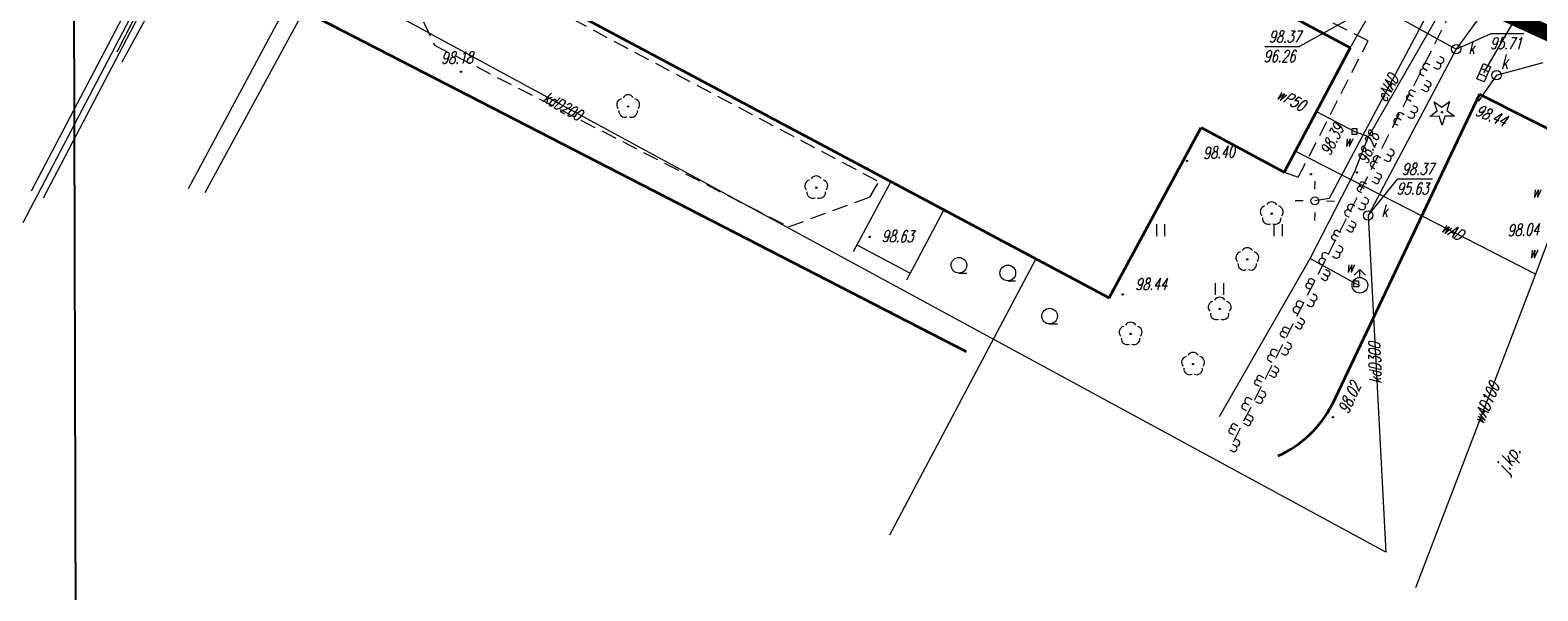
# Model space of a CAD drawing. Header units: metres. Extents: x 7501691 to 7504871, y 5814048 to 5814963.
# Tile 35 of 90: x 7503110 to 7503206, y 5814410 to 5814446. Entities that reach past the tile are written whole.
import ezdxf
from ezdxf.enums import TextEntityAlignment as Align

# ---------------------------------------------------------------- set-up
doc = ezdxf.new("R2010")
doc.units = ezdxf.units.M
doc.header["$MEASUREMENT"] = 0
for name, pattern in [('1', [0]), ('11', [3, 2.5, -0.5]), ('BUD', [0]), ('KOC', [1.5, 1, -0.5]), ('KOJ', [0]), ('PRZER1-1', [1, 0.5, -0.5]), ('SCH', [0]), ('UEB', [0]), ('UPC', [0]), ('UPE', [0]), ('UPG', [0]), ('UPK', [0]), ('UPT', [0]), ('UPW', [0]), ('WJD', [0])]:
    doc.linetypes.add(name, pattern=pattern)
doc.layers.get('0').update_dxf_attribs({"linetype": 'CONTINUOUS'})
doc.layers.add('0_XREF_MAPA', color=7, linetype='CONTINUOUS')
for name, color, linetype, lineweight in [('1_ view 1', 7, 'CONTINUOUS', 15), ('EBTPO_L_6', 7, 'WJD', 18), ('EBUPP_L_1', 7, 'BUD', 35), ('MG_KANALIZACJA', 251, 'CONTINUOUS', 13), ('MG_WODA', 251, 'CONTINUOUS', 13), ('SDROK_T_0', 7, 'CONTINUOUS', 18), ('SDRPK_L_0', 7, 'KOJ', 35), ('SDRPK_L_5', 7, '11', 18), ('SZOPO_L_5', 3, 'CONTINUOUS', 18), ('SZZPZ_T_0', 3, 'CONTINUOUS', 18), ('UCCPOR_L_1', 6, 'UPC', 18), ('UEEOO_T_0', 1, 'CONTINUOUS', 15), ('UEEPA_T_3', 1, 'CONTINUOUS', 18), ('UEEPON_L_0', 1, 'UEB', 15), ('UEEPON_L_1', 1, 'UEB', 15), ('UGGPON_L_1', 2, 'UPG', 15), ('UKKOA_T_0', 3, 'CONTINUOUS', 15), ('UKKOA_T_3', 14, 'CONTINUOUS', 18), ('UKKOC_T_0', 3, 'CONTINUOUS', 15), ('UKKOC_T_3', 14, 'CONTINUOUS', 18), ('UKKOO_T_0', 3, 'CONTINUOUS', 15), ('UKKPA_T_1', 7, 'CONTINUOUS', 18), ('UKKPA_T_7', 7, 'CONTINUOUS', 18), ('UKKPOD_L_1', 3, 'UPK', 18), ('UKKPOR_L_4', 14, 'UPK', 18), ('UTTPO_L_1', 30, 'UPT', 15), ('UWWOA_T_0', 150, 'CONTINUOUS', 15), ('UWWOO_T_0', 150, 'CONTINUOUS', 15), ('UWWPA_T_0', 150, 'CONTINUOUS', 18), ('UWWPO_L_0', 150, 'UPW', 15), ('UWWPO_L_1', 150, 'UPW', 15), ('WUKOS_T_1', 7, 'CONTINUOUS', 15), ('WWRPH_T_0', 7, 'CONTINUOUS', 15), ('WWRPH_T_1', 7, 'CONTINUOUS', 18)]:
    doc.layers.add(name, color=color, linetype=linetype, lineweight=lineweight)
doc.styles.get("Standard").update_dxf_attribs({"font": 'Simplex.SHX', "width": 0.75})
picture_1 = doc.add_image_def('image1.jpg', size_in_pixel=(4786, 2752))

# ---------------------------------------------------------------- blocks, each defined once
blk = doc.blocks.new('DIG')
at = {"color": 8, "linetype": 'Continuous', "lineweight": 5}
for p, q in [((-0.78225, -0.26495), (-0.3012, 0.09375)), ((-0.3012, 0.09375), (-0.4937, 0.6621)), ((-0.4937, 0.6621), (-0.0039, 0.31545)), ((-0.0039, 0.31545), (0.4771, 0.67415)), ((0.4771, 0.67415), (0.2988, 0.1012)), ((0.2988, 0.1012), (0.7886, -0.24545)), ((-0.18225, -0.2575), (-0.78225, -0.26495)), ((0.01025, -0.82585), (-0.18225, -0.2575)), ((0.1886, -0.2529), (0.01025, -0.82585)), ((0.7886, -0.24545), (0.1886, -0.2529))]:
    blk.add_line(p, q, dxfattribs=at)
blk.add_circle((0, 0), 0.045, dxfattribs=at)
blk = doc.blocks.new('DLI')
at = {"color": 8, "linetype": 'Continuous', "lineweight": 5}
blk.add_circle((0, 0), 0.045, dxfattribs=at)
for centre, start, end in [((-0.357, 0.116), 102.14447, 221.86002), ((0, 0.375), 30.14012, 149.85988), ((0.357, 0.116), 318.13998, 77.85553), ((-0.22, -0.303), 174.14818, 293.85423), ((0.22, -0.303), 246.14577, 5.85182)]:
    blk.add_arc(centre, 0.375, start, end, dxfattribs=at)
blk = doc.blocks.new('TRA')
at = {"color": 8, "linetype": 'Continuous', "lineweight": 5}
for p, q in [((-4.0125, 1.178325), (-4.0125, 1.928325)), ((-3.4875, 1.178325), (-3.4875, 1.928325)), ((3.4875, 1.178325), (3.4875, 1.928325)), ((4.0125, 1.178325), (4.0125, 1.928325)), ((-0.2625, -2.571675), (-0.2625, -1.821675)), ((0.2625, -2.571675), (0.2625, -1.821675))]:
    blk.add_line(p, q, dxfattribs=at)
blk = doc.blocks.new('LZA1')
at = {"linetype": 'Continuous'}
blk.add_line((0, -0.5), (0.5, -0.5), dxfattribs=at)
blk.add_circle((0, 0), 0.5, dxfattribs=at)
blk = doc.blocks.new('SLS')
at = {"linetype": 'Continuous'}
blk.add_circle((0, 0), 0.25, dxfattribs=at)
blk = doc.blocks.new('LAT')
at = {"linetype": 'Continuous'}
for p, q in [((0, 0.75), (0, 1.25)), ((-1.25, 0), (-0.75, 0)), ((0.75, 0), (1.25, 0)), ((0, -0.75), (0, -1.25))]:
    blk.add_line(p, q, dxfattribs=at)
blk = doc.blocks.new('WLZ')
at = {"linetype": 'Continuous'}
blk.add_circle((0, 0), 0.3, dxfattribs=at)
blk = doc.blocks.new('KRA')
at = {"linetype": 'Continuous'}
for p, q in [((-0.525, -0.25), (-0.525, 0.25)), ((-0.525, 0.25), (0.525, 0.25)), ((-0.175, -0.25), (-0.175, 0.25)), ((0.175, -0.25), (0.175, 0.25)), ((0.525, 0.25), (0.525, -0.25)), ((0.525, -0.25), (-0.525, -0.25))]:
    blk.add_line(p, q, dxfattribs=at)
blk = doc.blocks.new('HYP')
at = {"linetype": 'Continuous'}
for p, q in [((0, 1), (-0.35355, 0.64645)), ((0, 1), (0.35355, 0.64645)), ((0, 0.5), (0, 1))]:
    blk.add_line(p, q, dxfattribs=at)
blk.add_circle((0, 0), 0.5, dxfattribs=at)
blk = doc.blocks.new('ZAS')
at = {"linetype": 'Continuous'}
for p, q in [((0.175, 0.175), (-0.175, 0.175)), ((-0.175, 0.175), (-0.175, -0.175)), ((0.175, -0.175), (0.175, 0.175)), ((-0.175, -0.175), (0.175, -0.175))]:
    blk.add_line(p, q, dxfattribs=at)
blk = doc.blocks.new('WSP')
at = {"linetype": 'Continuous'}
blk.add_circle((0, 0), 0.045, dxfattribs=at)
blk = doc.blocks.new('fdsfdsgdgfd')
at = {"layer": 'EBTPO_L_6', "color": 8, "linetype": 'SCH'}
for p, q in [((-81.714, 19.555), (-84.11, 15.064)), ((-78.317, 17.743), (-80.714, 13.252)), ((-83.874, 15.505), (-80.478, 13.693))]:
    blk.add_line(p, q, dxfattribs=at)
at = {"layer": 'EBUPP_L_1', "color": 8, "linetype": 'BUD'}
for p, q in [((-52.386, 28.099), (-100.752, 53.956)), ((-105.456, 32.224), (-67.776, 12.118)), ((-52.386, 28.099), (-56.6, 20.16)), ((-67.776, 12.118), (-61.901, 23.011)), ((-61.901, 23.011), (-56.6, 20.16))]:
    blk.add_line(p, q, dxfattribs=at)
at = {"layer": 'SDRPK_L_0', "color": 8, "linetype": 'KOJ'}
for p, q in [((-127.78, 34.9), (-76.89, 8.7)), ((-44.135, 25.139), (-53.54, 5.32)), ((-44.135, 25.139), (-28.638, 17.336))]:
    blk.add_line(p, q, dxfattribs=at)
blk.add_arc((-59.867, 8.512), 7.087, 294.04186, 333.23028, dxfattribs=at)
at = {"layer": 'SDRPK_L_5', "color": 8, "linetype": 'KOC'}
for p, q in [((-113.452, 33.832), (-110.832, 28.262)), ((-51.238, 28.544), (-62.009, 34.033)), ((-59.84, 2.92), (-44.633, 32.971)), ((-106.01, 32.046), (-82.465, 19.547)), ((-110.832, 28.262), (-88.229, 16.667)), ((-55.693, 19.831), (-51.238, 28.544)), ((-83.042, 18.563), (-82.277, 19.856)), ((-56.6, 20.16), (-55.693, 19.831)), ((-88.229, 16.667), (-83.042, 18.563))]:
    blk.add_line(p, q, dxfattribs=at)
at = {"layer": 'SZOPO_L_5', "color": 8}
for p, q in [((-47.277, 26.981), (-47.454, 27.075)), ((-46.874, 27.219), (-46.699, 27.124)), ((-46.683, 27.571), (-46.507, 27.475)), ((-47.65, 26.273), (-47.827, 26.367)), ((-47.463, 26.627), (-47.64, 26.721)), ((-47.333, 25.921), (-47.514, 26.016)), ((-47.066, 26.868), (-46.89, 26.772)), ((-48.338, 24.966), (-48.515, 25.059)), ((-48.185, 25.257), (-48.362, 25.35)), ((-47.639, 25.34), (-47.819, 25.435)), ((-47.486, 25.631), (-47.667, 25.726)), ((-48.49, 24.675), (-48.667, 24.769)), ((-48.541, 24.064), (-48.364, 23.971)), ((-48.354, 24.418), (-48.177, 24.325)), ((-49.322, 23.122), (-49.497, 23.217)), ((-49.13, 23.473), (-49.306, 23.569)), ((-48.938, 23.824), (-49.114, 23.92)), ((-48.727, 23.71), (-48.55, 23.617)), ((-50.036, 21.312), (-49.861, 21.216)), ((-49.844, 21.663), (-49.669, 21.567)), ((-50.814, 20.368), (-50.991, 20.462)), ((-50.627, 20.721), (-50.803, 20.815)), ((-50.439, 21.075), (-50.616, 21.168)), ((-50.228, 20.961), (-50.052, 20.865)), ((-51.334, 19.389), (-51.51, 19.483)), ((-50.793, 19.461), (-50.973, 19.556)), ((-50.645, 19.74), (-50.825, 19.836)), ((-50.496, 20.02), (-50.676, 20.116)), ((-51.631, 18.83), (-51.807, 18.924)), ((-51.482, 19.11), (-51.659, 19.203)), ((-51.493, 18.578), (-51.316, 18.484)), ((-52.455, 17.277), (-52.632, 17.371)), ((-52.268, 17.63), (-52.444, 17.724)), ((-52.08, 17.984), (-52.257, 18.077)), ((-51.868, 17.871), (-51.691, 17.777)), ((-51.681, 18.224), (-51.504, 18.131)), ((-52.975, 16.298), (-53.151, 16.392)), ((-52.434, 16.37), (-52.614, 16.465)), ((-52.286, 16.649), (-52.466, 16.745)), ((-52.137, 16.929), (-52.317, 17.025)), ((-53.272, 15.739), (-53.448, 15.833)), ((-53.123, 16.019), (-53.3, 16.112)), ((-53.134, 15.487), (-52.957, 15.393)), ((-53.909, 14.539), (-54.085, 14.633)), ((-53.721, 14.893), (-53.898, 14.986)), ((-53.509, 14.78), (-53.333, 14.686)), ((-53.322, 15.133), (-53.145, 15.04)), ((-54.096, 14.186), (-54.273, 14.28)), ((-53.927, 13.558), (-54.107, 13.654)), ((-53.778, 13.838), (-53.959, 13.934)), ((-54.913, 12.648), (-55.089, 12.742)), ((-54.764, 12.928), (-54.941, 13.021)), ((-54.616, 13.207), (-54.793, 13.301)), ((-54.075, 13.279), (-54.255, 13.374)), ((-55.362, 11.801), (-55.539, 11.895)), ((-55.15, 11.689), (-54.974, 11.595)), ((-54.963, 12.042), (-54.786, 11.948)), ((-54.775, 12.396), (-54.598, 12.302)), ((-55.737, 11.095), (-55.914, 11.189)), ((-55.55, 11.448), (-55.726, 11.542)), ((-55.419, 10.747), (-55.6, 10.843)), ((-56.554, 9.557), (-56.731, 9.651)), ((-56.405, 9.837), (-56.582, 9.93)), ((-56.257, 10.116), (-56.434, 10.21)), ((-55.716, 10.188), (-55.896, 10.283)), ((-55.568, 10.467), (-55.748, 10.563)), ((-57.003, 8.71), (-57.18, 8.804)), ((-56.604, 8.951), (-56.427, 8.857)), ((-56.416, 9.305), (-56.239, 9.211)), ((-57.378, 8.004), (-57.555, 8.098)), ((-57.191, 8.357), (-57.367, 8.451)), ((-57.06, 7.656), (-57.241, 7.752)), ((-56.791, 8.598), (-56.615, 8.504)), ((-58.046, 6.745), (-58.223, 6.839)), ((-57.898, 7.025), (-58.075, 7.119)), ((-57.357, 7.097), (-57.538, 7.192)), ((-57.209, 7.376), (-57.389, 7.472)), ((-58.195, 6.466), (-58.372, 6.56)), ((-58.245, 5.86), (-58.068, 5.766)), ((-58.057, 6.213), (-57.881, 6.12)), ((-59.019, 4.913), (-59.196, 5.007)), ((-58.832, 5.266), (-59.008, 5.36)), ((-58.644, 5.619), (-58.821, 5.713)), ((-58.432, 5.507), (-58.256, 5.413)), ((-59.539, 3.934), (-59.716, 4.028)), ((-58.998, 4.006), (-59.179, 4.101)), ((-58.85, 4.285), (-59.03, 4.381)), ((-58.701, 4.565), (-58.882, 4.66)), ((-59.836, 3.375), (-60.013, 3.469)), ((-59.687, 3.654), (-59.864, 3.748)), ((-59.698, 3.122), (-59.522, 3.029)), ((-60.073, 2.416), (-59.897, 2.322)), ((-59.886, 2.769), (-59.709, 2.675))]:
    blk.add_line(p, q, dxfattribs=at)
for centre, radius, start, end in [((-47.547, 26.898), 0.2, 62.25076, 242.25076), ((-46.794, 26.948), 0.2, 241.39428, 61.40339), ((-46.603, 27.299), 0.2, 241.39883, 61.39884), ((-47.734, 26.544), 0.2, 62.25329, 242.24822), ((-48.62, 24.929), 0.167, 51.0075, 253.49401), ((-48.467, 25.22), 0.167, 51.0075, 253.49401), ((-47.534, 25.47), 0.167, 231.0075, 73.49401), ((-47.381, 25.761), 0.167, 231.0075, 73.49401), ((-48.271, 24.148), 0.2, 242.24621, 62.2553), ((-49.401, 23.393), 0.2, 61.37447, 241.36954), ((-49.21, 23.744), 0.2, 61.372, 241.372), ((-48.457, 23.794), 0.2, 242.25076, 62.25076), ((-50.709, 20.992), 0.2, 62.03335, 242.03871), ((-49.956, 21.041), 0.2, 241.372, 61.372), ((-49.765, 21.392), 0.2, 241.372, 61.372), ((-50.897, 20.638), 0.2, 62.03335, 242.03871), ((-51.618, 19.361), 0.163, 48.7607, 255.31135), ((-50.686, 19.583), 0.163, 228.7607, 75.31135), ((-50.537, 19.863), 0.163, 228.7607, 75.31135), ((-51.766, 19.081), 0.163, 48.7607, 255.31135), ((-51.41, 18.307), 0.2, 242.03335, 62.03871), ((-52.538, 17.547), 0.2, 62.03335, 242.03871), ((-52.351, 17.901), 0.2, 62.03335, 242.03871), ((-51.598, 17.954), 0.2, 242.03335, 62.03871), ((-53.259, 16.27), 0.163, 48.7607, 255.31135), ((-52.327, 16.492), 0.163, 228.7607, 75.31135), ((-52.179, 16.772), 0.163, 228.7607, 75.31135), ((-53.407, 15.99), 0.163, 48.7607, 255.31135), ((-54.179, 14.456), 0.2, 62.03603, 242.03603), ((-53.992, 14.81), 0.2, 62.03603, 242.03603), ((-53.239, 14.863), 0.2, 242.03335, 62.03871), ((-53.051, 15.216), 0.2, 242.03335, 62.03871), ((-53.968, 13.401), 0.163, 228.7607, 75.31135), ((-53.82, 13.681), 0.163, 228.7607, 75.31135), ((-55.048, 12.899), 0.163, 48.7607, 255.31135), ((-54.9, 13.179), 0.163, 48.7607, 255.31135), ((-55.82, 11.365), 0.2, 62.03603, 242.03603), ((-55.633, 11.719), 0.2, 62.03335, 242.03871), ((-54.88, 11.772), 0.2, 242.03603, 62.03603), ((-54.692, 12.125), 0.2, 242.03603, 62.03603), ((-55.461, 10.59), 0.163, 228.7607, 75.31135), ((-56.689, 9.808), 0.163, 48.7607, 255.31135), ((-56.541, 10.088), 0.163, 48.7607, 255.31135), ((-55.609, 10.31), 0.163, 228.7607, 75.31135), ((-57.274, 8.628), 0.2, 62.03603, 242.03603), ((-56.521, 8.681), 0.2, 242.03335, 62.03871), ((-56.333, 9.034), 0.2, 242.03603, 62.03603), ((-57.461, 8.274), 0.2, 62.03603, 242.03603), ((-58.33, 6.717), 0.163, 48.7607, 255.31135), ((-58.182, 6.997), 0.163, 48.7607, 255.31135), ((-57.25, 7.219), 0.163, 228.7607, 75.31135), ((-57.102, 7.499), 0.163, 228.7607, 75.31135), ((-57.974, 5.943), 0.2, 242.03603, 62.03603), ((-59.102, 5.183), 0.2, 62.03603, 242.03603), ((-58.915, 5.537), 0.2, 62.03511, 242.03694), ((-58.162, 5.59), 0.2, 242.03603, 62.03603), ((-59.823, 3.906), 0.163, 48.7607, 255.31135), ((-58.891, 4.128), 0.163, 228.7607, 75.31135), ((-58.743, 4.407), 0.163, 228.7607, 75.31135), ((-59.971, 3.626), 0.163, 48.7607, 255.31135), ((-59.615, 2.852), 0.2, 242.03603, 62.03603), ((-59.803, 2.499), 0.2, 242.03511, 62.03694)]:
    blk.add_arc(centre, radius, start, end, dxfattribs=at)
at = {"layer": 'UCCPOR_L_1', "color": 8, "linetype": 'UPC'}
for p, q in [((-116.213, 57.795), (-136.587, 18.948)), ((-135.797, 18.511), (-117.904, 52.661)), ((-108.68, 52.481), (-126.565, 19.092)), ((-125.467, 18.86), (-107.013, 52.869))]:
    blk.add_line(p, q, dxfattribs=at)
at = {"layer": 'UEEPON_L_0', "color": 8, "linetype": 'UPE'}
blk.add_line((-126.588, 36.681), (-131.11, 27.827), dxfattribs=at)
at = {"layer": 'UEEPON_L_1', "color": 8, "linetype": 'UPE'}
for p, q in [((-125.416, 37.078), (-130.798, 27.174)), ((-46.449, 32.171), (-53.725, 18.47)), ((-53.725, 18.47), (-54.639, 18.324))]:
    blk.add_line(p, q, dxfattribs=at)
at = {"layer": 'UGGPON_L_1', "color": 8, "linetype": 'UPG'}
blk.add_line((-72.455, 14.615), (-81.783, -3.041), dxfattribs=at)
at = {"layer": 'UKKOC_T_0', "color": 8, "linetype": 'Continuous', "lineweight": 0}
for p, q in [((-50.786, 30.87), (-55.613, 28.187)), ((-45.607, 28.015), (-43.383, 29.011)), ((-43.383, 29.011), (-41.293, 29.011)), ((-57.839, 28.186), (-55.613, 28.187)), ((-51.239, 17.388), (-49.345, 19.73)), ((-49.345, 19.73), (-47.119, 19.73))]:
    blk.add_line(p, q, dxfattribs=at)
at = {"layer": 'UKKOC_T_3', "color": 8, "linetype": 'Continuous', "lineweight": 0}
blk.add_line((-43.032, 26.342), (-40.071, 27.148), dxfattribs=at)
at = {"layer": 'UKKPOD_L_1', "color": 8, "linetype": 'UPK'}
for p, q in [((-31.862, 46.985), (-45.607, 28.015)), ((-43.851, 26.507), (-31.862, 46.985)), ((-50.105, -4.127), (-124.684, 36.378)), ((-52.386, 28.099), (-50.786, 30.87)), ((-50.786, 30.87), (-45.607, 28.015)), ((-45.607, 28.015), (-51.239, 17.388)), ((-51.239, 17.388), (-50.105, -4.127))]:
    blk.add_line(p, q, dxfattribs=at)
at = {"layer": 'UKKPOR_L_4', "color": 8, "linetype": 'UPK'}
blk.add_line((-43.032, 26.342), (-44.207, 24.655), dxfattribs=at)
at = {"layer": 'UTTPO_L_1', "color": 8, "linetype": 'UPT'}
blk.add_line((-122.891, 44.077), (-137.123, 16.911), dxfattribs=at)
at = {"layer": 'UWWPO_L_0', "color": 8, "linetype": '1'}
for p, q in [((-46.118, 31.309), (-51.206, 22.429)), ((-54.533, 24.036), (-52.104, 22.746)), ((-52.104, 22.746), (-51.206, 22.429)), ((-52.095, 20.159), (-51.206, 22.429)), ((-54.934, 14.629), (-52.095, 20.159)), ((-60.722, 4.54), (-54.934, 14.629)), ((-54.934, 14.629), (-52.004, 13.02)), ((-52.004, 13.02), (-51.764, 12.93))]:
    blk.add_line(p, q, dxfattribs=at)
at = {"layer": 'UWWPO_L_1', "color": 8, "linetype": 'UPW'}
for p, q in [((-40.544, 13.637), (-55.887, 21.503)), ((-39.008, 17.759), (-40.544, 13.637)), ((-40.544, 13.637), (-48.22, -6.401))]:
    blk.add_line(p, q, dxfattribs=at)
at = {"layer": 'SZZPZ_T_0', "color": 8, "rotation": 0.009142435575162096}
for name, p in [('DLI', (-98.473, 24.347)), ('DIG', (-46.52, 23.982)), ('DLI', (-86.468, 19.161)), ('DLI', (-57.388, 17.503)), ('TRA', (-60.718, 14.892)), ('LZA1', (-77.357, 14.208)), ('DLI', (-58.951, 14.576)), ('LZA1', (-74.238, 13.711)), ('DLI', (-60.713, 11.417)), ('LZA1', (-71.57, 10.954)), ('DLI', (-66.399, 9.82)), ('DLI', (-62.408, 7.892))]:
    blk.add_blockref(name, p, dxfattribs=at)
at = {"layer": 'UEEPA_T_3', "color": 8}
for name, rotation in [('LAT', 359.3018338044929), ('SLS', 0.009142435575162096)]:
    blk.add_blockref(name, (-54.639, 18.324), dxfattribs=dict(at, rotation=rotation))
at = {"layer": 'UKKPA_T_1', "color": 8}
for name, p, rotation in [('WLZ', (-45.607, 28.015), 0.009142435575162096), ('KRA', (-43.851, 26.507), 66.67525847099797), ('WLZ', (-51.239, 17.388), 0.009142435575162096)]:
    blk.add_blockref(name, p, dxfattribs=dict(at, rotation=rotation))
at = {"layer": 'UKKPA_T_7', "color": 8, "rotation": 0.009142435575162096}
blk.add_blockref('WLZ', (-43.032, 26.342), dxfattribs=at)
at = {"layer": 'UWWPA_T_0', "color": 8, "rotation": 0.009142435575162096}
for name, p in [('ZAS', (-52.104, 22.746)), ('HYP', (-51.764, 12.93)), ('ZAS', (-52.004, 13.02))]:
    blk.add_blockref(name, p, dxfattribs=at)
at = {"layer": 'WWRPH_T_1', "color": 8, "rotation": 0.009142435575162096}
for p in [(-109.137, 26.563), (-62.788, 20.869), (-54.885, 20.023), (-51.949, 20.137), (-83.054, 16.011), (-66.908, 12.344), (-53.471, 4.499)]:
    blk.add_blockref('WSP', p, dxfattribs=at)
at = {"layer": 'SDROK_T_0', "color": 8, "oblique": 15, "width": 0.7}
blk.add_text('j.kp.', height=0.9, rotation=59.21, dxfattribs=at).set_placement((-42.181, 1.758), align=Align.MIDDLE)
at = {"layer": 'UEEOO_T_0', "color": 8, "lineweight": 9, "oblique": 15, "width": 0.7}
blk.add_text('eNAD', height=0.75, rotation=61.85309, dxfattribs=at).set_placement((-50.006, 25.537), align=Align.MIDDLE)
at = {"layer": 'UKKOA_T_0', "color": 8, "lineweight": 9, "oblique": 15, "width": 0.7}
for p in [(-44.835, 27.72), (-50.382, 17.307)]:
    blk.add_text('k', height=0.75, rotation=0.00914, dxfattribs=at).set_placement(p)
at = {"layer": 'UKKOA_T_3', "color": 8, "lineweight": 9, "oblique": 15, "width": 0.7}
blk.add_text('k', height=0.9, dxfattribs=at).set_placement((-42.767, 26.758))
at = {"layer": 'UKKOC_T_0', "color": 8, "lineweight": 9, "oblique": 15, "width": 0.7}
for s, p in [('98.37', (-57.571, 29.186)), ('96.26', (-57.906, 27.936)), ('95.71', (-43.45, 28.761)), ('98.37', (-49.077, 20.73)), ('95.63', (-49.412, 19.48))]:
    blk.add_text(s, height=0.75, rotation=0.00914, dxfattribs=at).set_placement(p, align=Align.TOP_LEFT)
at = {"layer": 'UKKOO_T_0', "color": 8, "lineweight": 9, "oblique": 15, "width": 0.7}
for s, rotation, p in [('kdD200', 330.87487, (-102.654, 24.379)), ('kdD300', 91.79921, (-50.803, 7.96))]:
    blk.add_text(s, height=0.75, rotation=rotation, dxfattribs=at).set_placement(p, align=Align.MIDDLE)
at = {"layer": 'UWWOA_T_0', "color": 8, "lineweight": 9, "oblique": 15, "width": 0.7}
for p in [(-52.774, 21.789), (-40.771, 18.523), (-40.97, 14.666), (-52.659, 13.741)]:
    blk.add_text('w', height=0.75, rotation=0.00914, dxfattribs=at).set_placement(p)
at = {"layer": 'UWWOO_T_0', "color": 8, "lineweight": 9, "oblique": 15, "width": 0.7}
blk.add_text('wP50', height=0.75, rotation=332.03718, dxfattribs=at).set_placement((-57.149, 24.89))
for s, rotation, p in [('wAD', 331.51352, (-45.85, 16.404)), ('wAD100', 66.28889, (-43.699, 5.404))]:
    blk.add_text(s, height=0.75, rotation=rotation, dxfattribs=at).set_placement(p, align=Align.MIDDLE)
at = {"layer": 'WUKOS_T_1', "color": 8, "lineweight": 9, "oblique": 15, "width": 0.7}
for s, rotation, p in [('98.44', 337.44, (-44.452, 23.807)), ('98.02', 65.39441, (-52.505, 4.675))]:
    blk.add_text(s, height=0.75, rotation=rotation, dxfattribs=at).set_placement(p)
for s, rotation, p in [('98.39', 63.10195, (-53.543, 22.227)), ('98.28', 67.45204, (-51.236, 21.707)), ('98.40', 3.18898, (-60.764, 21.422)), ('98.63', 359.08511, (-81.27, 16.061)), ('98.04', 2.01869, (-41.33, 16.47)), ('98.44', 0.40158, (-65.086, 13.008))]:
    blk.add_text(s, height=0.75, rotation=rotation, dxfattribs=at).set_placement(p, align=Align.MIDDLE)
at = {"layer": 'WWRPH_T_0', "color": 8, "lineweight": 9, "oblique": 15, "width": 0.7}
blk.add_text('98.18', height=0.75, rotation=0.6832, dxfattribs=at).set_placement((-109.401, 27.457), align=Align.MIDDLE)
blk = doc.blocks.new('HPzew')
at = {"layer": 'MG_KANALIZACJA', "linetype": 'Continuous', "lineweight": 25, "true_color": 0xcd0000}
h = blk.add_hatch(color=12, dxfattribs=at)
h.dxf.hatch_style = 1
edge = h.paths.add_edge_path()
edge.add_arc((0, 0), 0.5, 0, 360)
at = {"layer": 'MG_KANALIZACJA', "color": 12, "linetype": 'Continuous', "lineweight": 25, "true_color": 0xcd0000, "const_width": 0.1}
blk.add_lwpolyline([(-0.332, 0.671), (-0.009, 1), (0.348, 0.649), (-0.009, 1), (-0.359, 0.643), (-0.009, 1), (0, 0.5)], dxfattribs=at)
blk = doc.blocks.new('gfhgfhgjhgj')
at = {"layer": '1_ view 1', "color": 160, "linetype": 'Continuous', "true_color": 0x003cf0}
blk.add_lwpolyline([(-39.553, -11.31), (-39.199, -10.956), (-38.846, -11.31), (-39.199, -10.956), (-39.553, -11.31), (-39.199, -10.956), (-39.199, -11.456)], dxfattribs=at)
blk.add_circle((-39.195, -11.956), 0.5, dxfattribs=at)
at = {"layer": 'MG_KANALIZACJA', "color": 160, "linetype": 'Continuous', "lineweight": 25, "true_color": 0x003cf0, "const_width": 0.1}
for points in [[(0, 0), (-2.034, -3.081), (-4.064, -2.001), (-4.674, -2.212), (-11.491, -16.571), (-36.381, -4.786), (-40.019, -11.416), (-41.908, -14.636), (-48.488, -11.818), (-52.105, -18.662)], [(-42.106, -23.904), (-32.459, -3.555), (-39.94, 0.162), (-8.621, -15.399), (-8.113, -14.308), (-1.453, 0.735)], [(-1.14, -1.286), (-1.14, -1.636), (-0.79, -1.636), (-0.79, -1.286), (-1.14, -1.286)], [(-40.019, -11.416), (-39.489, -11.826), (-39.199, -11.956)], [(-39.664, -11.651), (-39.664, -12.001), (-39.314, -12.001), (-39.314, -11.651), (-39.664, -11.651)], [(-11.491, -16.571), (-11.021, -16.771), (-7.121, -18.71), (-10.34, -25.78), (-15.634, -37.674)], [(-11.196, -16.596), (-11.196, -16.946), (-10.846, -16.946), (-10.846, -16.596), (-11.196, -16.596)], [(-10.34, -25.78), (-9.86, -26.23), (-9.27, -26.39)], [(-10.035, -26.055), (-10.035, -26.405), (-9.685, -26.405), (-9.685, -26.055), (-10.035, -26.055)]]:
    blk.add_lwpolyline(points, dxfattribs=at)
at = {"layer": 'MG_KANALIZACJA', "color": 160, "linetype": 'Continuous', "lineweight": 25, "true_color": 0x003cf0}
blk.add_circle((-9.27, -26.39), 0.5, dxfattribs=at)
at = {"layer": 'MG_WODA', "color": 160, "linetype": 'Continuous', "lineweight": 25, "true_color": 0x003cf0}
blk.add_line((-0.965, -1.461), (0, 0), dxfattribs=at)
at = {"layer": 'UWWPO_L_0', "color": 160, "linetype": '1', "true_color": 0x003cf0}
for p, q in [((-4.064, -2.001), (-2.034, -3.081)), ((-40.019, -11.416), (-39.489, -11.826)), ((-39.489, -11.826), (-39.199, -11.956)), ((-11.491, -16.571), (-11.021, -16.771)), ((-9.86, -26.23), (-10.34, -25.78)), ((-9.27, -26.39), (-9.86, -26.23))]:
    blk.add_line(p, q, dxfattribs=at)
at = {"layer": '1_ view 1', "color": 160, "linetype": 'Continuous', "true_color": 0x003cf0}
for p in [(-39.195, -11.956), (-9.27, -26.39)]:
    blk.add_blockref('HPzew', p, dxfattribs=at)
at = {"layer": 'MG_KANALIZACJA', "color": 160, "linetype": 'Continuous', "lineweight": 25, "true_color": 0x003cf0, "rotation": 337.3285940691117}
blk.add_blockref('ZAS', (-8.113, -14.308), dxfattribs=at)
at = {"layer": 'UWWPA_T_0', "color": 160, "true_color": 0x003cf0, "rotation": 0.009142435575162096}
for p in [(-0.965, -1.461), (-39.489, -11.826), (-11.021, -16.771), (-9.86, -26.23)]:
    blk.add_blockref('ZAS', p, dxfattribs=at)

msp = doc.modelspace()

# ---------------------------------------------------------------- linework, layer by layer
at = {"color": 7, "linetype": 'PRZER1-1', "lineweight": 50, "ltscale": 2, "const_width": 1}
msp.add_lwpolyline([(7503162.27208, 5814562.22132), (7503118.80192, 5814486.17118), (7503250.6722, 5814425.83659), (7503279.99397, 5814444.09346), (7503321.78158, 5814422.53233), (7503337.75453, 5814461.85046), (7503162.27208, 5814562.22132)], dxfattribs=at)

# ---------------------------------------------------------------- block references
at = {"linetype": 'Continuous'}
msp.add_blockref('fdsfdsgdgfd', (7503246.36, 5814416.97), dxfattribs=at)
at = {"layer": '1_ view 1', "linetype": 'Continuous'}
msp.add_blockref('gfhgfhgjhgj', (7503255.2078, 5814472.35662), dxfattribs=at)

# ---------------------------------------------------------------- pictures from other files: only their frames are drawn
at = {"layer": '0_XREF_MAPA', "linetype": 'Continuous'}
image = msp.add_image(picture_1, insert=(7503112.6478, 5814396.74874), size_in_units=(303.911, 174.752), rotation=0.1416106, dxfattribs=at)
image.dxf.flags = 7

doc.saveas('drawing.dxf')
